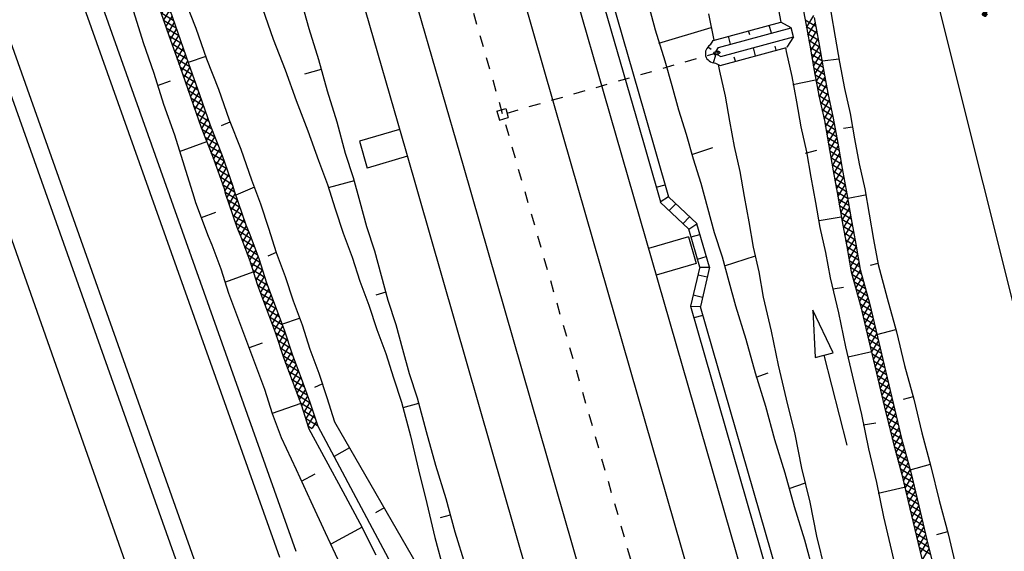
# Model space of a CAD drawing. Extents: x 447426 to 448116, y 440349 to 441552.
# Tile 33 of 96: x 447681 to 447724, y 440948 to 440971. Entities that reach past the tile are written whole.
import ezdxf

# ---------------------------------------------------------------- set-up
doc = ezdxf.new("R2010")
doc.units = 0
doc.header["$LTSCALE"] = 2
doc.header["$MEASUREMENT"] = 0
for name, pattern in [('ACAD_ISO03W100', [0.5, 0.25, -0.25]), ('ACAD_ISO10W100W', [0.5, 0.25, -0.25]), ('AUSGEZOGEN', [0])]:
    doc.linetypes.add(name, pattern=pattern)
doc.layers.get('0').update_dxf_attribs({"linetype": 'AUSGEZOGEN'})
for name, color, linetype in [('BW-SCHRIFT', 250, 'AUSGEZOGEN'), ('DB-Andere_Planer', 15, 'CONTINUOUS'), ('DB-Bahnachse', 7, 'CONTINUOUS'), ('DB-Boeschungen', 15, 'CONTINUOUS'), ('DB-Gleisachsen', 7, 'CONTINUOUS'), ('DB-GRABEN', 15, 'AUSGEZOGEN'), ('DB-Ingenieurbauwerke', 15, 'CONTINUOUS'), ('DB-Kabelanlagen', 15, 'CONTINUOUS')]:
    doc.layers.add(name, color=color, linetype=linetype)
doc.styles.add('ROMANS', font='romans.shx', dxfattribs={"width": 0.8})

# ---------------------------------------------------------------- blocks, each defined once
blk = doc.blocks.new('*X411')
at = {"color": 0, "linetype": 'ByBlock'}
for p, q in [((-235248, 450150), (-234812, 450587)), ((-234903, 450177), (-234468, 450612)), ((-234471, 450209), (-234846, 450584)), ((-234560, 450203), (-234122, 450640)), ((-234174, 450231), (-234550, 450606)), ((-233889, 450263), (-234253, 450628)), ((-234216, 450228), (-233760, 450684)), ((-233606, 450298), (-233966, 450659)), ((-233859, 450267), (-233399, 450727)), ((-233322, 450334), (-233682, 450693)), ((-233496, 450312), (-233038, 450770)), ((-233039, 450368), (-233398, 450727)), ((-233132, 450357), (-232677, 450813)), ((-232755, 450402), (-233113, 450761)), ((-232471, 450436), (-232829, 450795)), ((-232771, 450400), (-232315, 450856)), ((-232186, 450470), (-232545, 450829)), ((-232409, 450444), (-231955, 450898)), ((-231899, 450501), (-232260, 450863)), ((-232048, 450487), (-231612, 450923)), ((-231603, 450523), (-231976, 450896)), ((-231701, 450516), (-231268, 450948)), ((-231306, 450545), (-231679, 450918)), ((-231010, 450567), (-231383, 450940)), ((-231357, 450541), (-230925, 450973)), ((-230860, 450735), (-231087, 450962)), ((-231014, 450566), (-230859, 450721)), ((-239166, 449733), (-238710, 450189)), ((-238526, 449809), (-238884, 450168)), ((-238804, 449776), (-238357, 450223)), ((-238230, 449832), (-238600, 450202)), ((-238446, 449816), (-238014, 450249)), ((-237934, 449854), (-238307, 450227)), ((-238103, 449841), (-237670, 450274)), ((-237638, 449876), (-238011, 450249)), ((-237759, 449867), (-237321, 450305)), ((-237344, 449900), (-237714, 450271)), ((-237060, 449934), (-237418, 450293)), ((-237416, 449892), (-236958, 450349)), ((-236775, 449968), (-237135, 450328)), ((-237055, 449935), (-236595, 450394)), ((-236491, 450002), (-236852, 450363)), ((-236694, 449978), (-236233, 450439)), ((-236207, 450036), (-236569, 450398)), ((-236332, 450021), (-235871, 450482)), ((-235923, 450070), (-236285, 450432)), ((-235638, 450104), (-236001, 450466)), ((-235971, 450064), (-235510, 450525)), ((-235354, 450138), (-235717, 450500)), ((-235610, 450107), (-235155, 450562)), ((-235064, 450165), (-235432, 450534)), ((-234767, 450187), (-235143, 450563)), ((-243418, 449299), (-242964, 449754)), ((-242853, 449364), (-243217, 449728)), ((-243055, 449344), (-242610, 449789)), ((-242564, 449393), (-242928, 449757)), ((-242702, 449379), (-242257, 449824)), ((-242274, 449421), (-242639, 449786)), ((-241985, 449450), (-242350, 449815)), ((-242349, 449414), (-241903, 449859)), ((-241689, 449472), (-242060, 449844)), ((-241995, 449449), (-241566, 449878)), ((-241392, 449494), (-241768, 449870)), ((-241653, 449473), (-241215, 449911)), ((-241101, 449521), (-241468, 449888)), ((-241306, 449502), (-240864, 449944)), ((-240810, 449548), (-241177, 449915)), ((-240956, 449534), (-240514, 449976)), ((-240519, 449575), (-240885, 449942)), ((-240605, 449567), (-240163, 450009)), ((-240227, 449602), (-240594, 449969)), ((-239941, 449634), (-240303, 449996)), ((-240254, 449599), (-239798, 450055)), ((-239662, 449673), (-240014, 450025)), ((-239895, 449640), (-239433, 450102)), ((-239379, 449708), (-239735, 450064)), ((-239527, 449690), (-239072, 450145)), ((-239094, 449741), (-239453, 450100)), ((-238810, 449775), (-239169, 450134)), ((-247353, 448865), (-246907, 449310)), ((-246999, 448900), (-246554, 449345)), ((-246569, 448943), (-246934, 449307)), ((-246646, 448935), (-246200, 449381)), ((-246280, 448972), (-246644, 449336)), ((-245990, 449001), (-246355, 449365)), ((-246292, 448970), (-245847, 449416)), ((-245701, 449029), (-246066, 449394)), ((-245939, 449006), (-245493, 449451)), ((-245412, 449058), (-245776, 449423)), ((-245585, 449041), (-245140, 449486)), ((-245122, 449087), (-245487, 449452)), ((-245232, 449076), (-244786, 449522)), ((-244833, 449116), (-245198, 449481)), ((-244545, 449146), (-244908, 449510)), ((-244878, 449112), (-244426, 449564)), ((-244265, 449184), (-244619, 449538)), ((-244522, 449150), (-244058, 449614)), ((-243985, 449222), (-244338, 449576)), ((-244154, 449199), (-243690, 449664)), ((-243705, 449260), (-244058, 449614)), ((-243786, 449249), (-243322, 449714)), ((-243424, 449298), (-243778, 449652)), ((-243142, 449335), (-243498, 449690)), ((-251594, 448442), (-251149, 448887)), ((-251241, 448477), (-250795, 448922)), ((-250620, 448539), (-250984, 448903)), ((-250887, 448512), (-250442, 448957)), ((-250330, 448568), (-250695, 448932)), ((-250534, 448547), (-250088, 448993)), ((-250041, 448597), (-250406, 448961)), ((-250180, 448583), (-249735, 449028)), ((-249752, 448625), (-250116, 448990)), ((-249827, 448618), (-249381, 449063)), ((-249462, 448654), (-249827, 449019)), ((-249173, 448683), (-249538, 449048)), ((-249473, 448653), (-249028, 449099)), ((-248884, 448712), (-249248, 449077)), ((-249120, 448688), (-248675, 449134)), ((-248594, 448741), (-248959, 449105)), ((-248766, 448724), (-248321, 449169)), ((-248305, 448770), (-248670, 449134)), ((-248413, 448759), (-247968, 449204)), ((-248016, 448799), (-248380, 449163)), ((-247726, 448827), (-248091, 449192)), ((-248060, 448794), (-247614, 449240)), ((-247437, 448856), (-247802, 449221)), ((-247706, 448829), (-247261, 449275)), ((-247148, 448885), (-247512, 449250)), ((-246858, 448914), (-247223, 449279)), ((-255184, 448033), (-254739, 448479)), ((-254625, 448089), (-254989, 448454)), ((-254831, 448069), (-254386, 448514)), ((-254336, 448119), (-254700, 448483)), ((-254478, 448104), (-254018, 448564)), ((-254056, 448157), (-254411, 448511)), ((-253776, 448195), (-254129, 448548)), ((-254114, 448149), (-253650, 448613)), ((-253496, 448233), (-253849, 448586)), ((-253746, 448199), (-253281, 448663)), ((-253216, 448271), (-253569, 448624)), ((-253378, 448249), (-252916, 448711)), ((-252934, 448308), (-253289, 448662)), ((-253010, 448299), (-252563, 448746)), ((-252645, 448337), (-253009, 448700)), ((-252356, 448366), (-252720, 448730)), ((-252655, 448336), (-252209, 448781)), ((-252066, 448394), (-252431, 448759)), ((-252301, 448371), (-251856, 448816)), ((-251777, 448423), (-252142, 448788)), ((-251948, 448406), (-251502, 448852)), ((-251488, 448452), (-251852, 448817)), ((-251198, 448481), (-251563, 448846)), ((-250909, 448510), (-251274, 448875)), ((-259106, 447612), (-258655, 448063)), ((-258748, 447651), (-258298, 448102)), ((-258365, 447693), (-258727, 448055)), ((-258079, 447725), (-258440, 448086)), ((-258391, 447691), (-257941, 448141)), ((-257791, 447756), (-258153, 448118)), ((-258034, 447729), (-257584, 448179)), ((-257504, 447787), (-257866, 448149)), ((-257677, 447768), (-257227, 448218)), ((-257217, 447818), (-257579, 448180)), ((-257320, 447807), (-256870, 448257)), ((-256930, 447849), (-257292, 448211)), ((-256643, 447880), (-257005, 448242)), ((-256963, 447845), (-256513, 448295)), ((-256356, 447911), (-256718, 448273)), ((-256606, 447884), (-256157, 448334)), ((-256069, 447942), (-256431, 448304)), ((-256249, 447923), (-255800, 448373)), ((-255782, 447974), (-256144, 448335)), ((-255893, 447962), (-255446, 448408)), ((-255493, 448003), (-255857, 448366)), ((-255203, 448031), (-255568, 448396)), ((-255538, 447998), (-255092, 448443)), ((-254914, 448060), (-255279, 448425)), ((-263692, 447162), (-263238, 447616)), ((-263335, 447201), (-262889, 447647)), ((-262705, 447260), (-263076, 447631)), ((-262983, 447235), (-262540, 447678)), ((-262412, 447285), (-262783, 447656)), ((-262634, 447266), (-262191, 447709)), ((-262120, 447311), (-262491, 447682)), ((-262285, 447297), (-261842, 447740)), ((-261828, 447337), (-262199, 447708)), ((-261936, 447327), (-261493, 447770)), ((-261535, 447363), (-261906, 447734)), ((-261243, 447389), (-261614, 447760)), ((-261587, 447358), (-261144, 447801)), ((-260950, 447414), (-261321, 447785)), ((-261238, 447389), (-260795, 447832)), ((-260659, 447441), (-261029, 447811)), ((-260889, 447420), (-260439, 447870)), ((-260372, 447473), (-260737, 447838)), ((-260536, 447455), (-260082, 447909)), ((-260085, 447504), (-260450, 447869)), ((-260179, 447494), (-259725, 447947)), ((-259799, 447536), (-260163, 447900)), ((-259512, 447567), (-259876, 447931)), ((-259821, 447533), (-259368, 447986)), ((-259225, 447599), (-259589, 447962)), ((-259464, 447573), (-259012, 448025)), ((-258939, 447630), (-259302, 447993)), ((-258652, 447662), (-259015, 448024)), ((-264354, 447137), (-263953, 447538)), ((-264354, 447455), (-264310, 447499)), ((-264149, 447113), (-264354, 447318)), ((-263862, 447144), (-264226, 447508)), ((-264049, 447124), (-263595, 447577)), ((-263575, 447175), (-263939, 447540)), ((-263288, 447206), (-263653, 447571)), ((-262997, 447234), (-263366, 447603))]:
    blk.add_line(p, q, dxfattribs=at)
blk = doc.blocks.new('*X414')
at = {"color": 0, "linetype": 'ByBlock'}
for p, q in [((-242606, 475527), (-243030, 475951)), ((-242943, 475548), (-242568, 475924)), ((-242266, 475506), (-242692, 475931)), ((-242644, 475529), (-242268, 475905)), ((-241927, 475484), (-242353, 475910)), ((-242344, 475510), (-241969, 475886)), ((-242045, 475492), (-241669, 475867)), ((-241587, 475463), (-242013, 475889)), ((-241745, 475473), (-241370, 475849)), ((-241248, 475442), (-241674, 475868)), ((-241446, 475454), (-241070, 475830)), ((-240909, 475421), (-241334, 475846)), ((-241147, 475435), (-240771, 475811)), ((-240569, 475399), (-240995, 475825)), ((-240847, 475417), (-240472, 475792)), ((-240230, 475378), (-240655, 475804)), ((-240548, 475398), (-240172, 475774)), ((-239890, 475357), (-240316, 475783)), ((-240248, 475379), (-239873, 475755)), ((-239554, 475339), (-239977, 475761)), ((-239949, 475360), (-239570, 475739)), ((-239649, 475342), (-239258, 475733)), ((-239230, 475333), (-239637, 475740)), ((-239338, 475335), (-238945, 475728)), ((-238907, 475328), (-239313, 475734)), ((-239025, 475330), (-238632, 475723)), ((-238583, 475322), (-238989, 475729)), ((-238712, 475324), (-238328, 475708)), ((-238246, 475304), (-238666, 475723)), ((-238405, 475314), (-238029, 475689)), ((-237907, 475282), (-238332, 475708)), ((-238105, 475295), (-237730, 475670)), ((-237567, 475261), (-237993, 475687)), ((-237806, 475276), (-237430, 475652)), ((-237228, 475240), (-237654, 475666)), ((-237506, 475257), (-237131, 475633)), ((-236888, 475219), (-237314, 475644)), ((-237207, 475239), (-236831, 475614)), ((-236549, 475197), (-236975, 475623)), ((-236907, 475220), (-236532, 475595)), ((-236209, 475176), (-236635, 475602)), ((-236608, 475201), (-236232, 475577)), ((-236308, 475182), (-235933, 475558)), ((-235870, 475155), (-236296, 475581)), ((-236009, 475164), (-235633, 475539)), ((-235531, 475134), (-235956, 475559)), ((-235710, 475145), (-235334, 475520)), ((-235191, 475112), (-235617, 475538)), ((-235410, 475126), (-235035, 475502)), ((-234852, 475091), (-235277, 475517)), ((-235111, 475107), (-234735, 475483)), ((-234512, 475070), (-234938, 475496)), ((-234811, 475089), (-234436, 475464)), ((-234173, 475049), (-234598, 475474)), ((-234512, 475070), (-234136, 475445)), ((-233833, 475027), (-234259, 475453)), ((-234212, 475051), (-233837, 475427)), ((-233494, 475006), (-233920, 475432)), ((-233913, 475032), (-233537, 475408)), ((-233613, 475014), (-233238, 475389)), ((-233154, 474985), (-233580, 475411)), ((-233314, 474995), (-232938, 475370)), ((-232815, 474964), (-233241, 475389)), ((-233015, 474976), (-232639, 475352)), ((-232475, 474942), (-232901, 475368)), ((-232715, 474957), (-232340, 475333)), ((-232136, 474921), (-232562, 475347)), ((-232416, 474939), (-232040, 475314)), ((-231807, 474910), (-232222, 475326)), ((-232116, 474920), (-231724, 475312)), ((-231497, 474919), (-231886, 475308)), ((-231808, 474910), (-231396, 475322)), ((-231188, 474927), (-231577, 475317)), ((-231481, 474919), (-231069, 475331)), ((-230878, 474936), (-231267, 475325)), ((-231153, 474928), (-230741, 475340)), ((-230569, 474945), (-230958, 475334)), ((-230826, 474937), (-230414, 475349)), ((-230254, 474948), (-230648, 475343)), ((-230498, 474947), (-230098, 475347)), ((-229934, 474947), (-230336, 475349)), ((-230179, 474948), (-229781, 475346)), ((-229614, 474945), (-230016, 475347)), ((-229862, 474946), (-229465, 475344)), ((-229294, 474943), (-229696, 475345)), ((-229546, 474945), (-229148, 475342)), ((-228975, 474942), (-229376, 475344)), ((-229229, 474943), (-228832, 475341)), ((-228655, 474940), (-229057, 475342)), ((-228913, 474941), (-228515, 475339)), ((-228335, 474938), (-228737, 475340)), ((-228596, 474940), (-228198, 475337)), ((-228015, 474937), (-228417, 475339)), ((-228280, 474938), (-227882, 475336)), ((-227695, 474935), (-228097, 475337)), ((-227963, 474936), (-227565, 475334)), ((-227375, 474933), (-227777, 475335)), ((-227647, 474935), (-227249, 475333)), ((-227055, 474932), (-227457, 475334)), ((-227330, 474933), (-226932, 475331)), ((-226736, 474930), (-227137, 475332)), ((-227013, 474931), (-226616, 475329)), ((-226416, 474928), (-226818, 475330)), ((-226697, 474930), (-226299, 475328)), ((-226096, 474927), (-226498, 475329)), ((-226380, 474928), (-225983, 475326)), ((-225776, 474925), (-226178, 475327)), ((-226064, 474927), (-225666, 475324)), ((-225456, 474923), (-225858, 475325)), ((-225747, 474925), (-225349, 475323)), ((-225136, 474922), (-225538, 475324)), ((-225431, 474923), (-225033, 475321)), ((-224816, 474920), (-225218, 475322)), ((-225114, 474922), (-224716, 475319)), ((-224497, 474918), (-224898, 475320)), ((-224798, 474920), (-224399, 475318)), ((-224184, 474924), (-224579, 475319)), ((-224481, 474918), (-224072, 475328)), ((-223875, 474933), (-224264, 475322)), ((-224156, 474925), (-223744, 475337)), ((-223565, 474942), (-223954, 475331)), ((-223829, 474934), (-223417, 475346)), ((-223256, 474950), (-223645, 475340)), ((-223501, 474943), (-223090, 475355)), ((-222946, 474959), (-223335, 475348)), ((-223174, 474953), (-222767, 475359)), ((-222628, 474959), (-223026, 475357)), ((-222849, 474960), (-222451, 475358)), ((-222308, 474957), (-222710, 475359)), ((-222532, 474958), (-222134, 475356)), ((-221988, 474955), (-222390, 475357)), ((-222215, 474957), (-221818, 475354)), ((-221668, 474954), (-222070, 475356)), ((-221899, 474955), (-221501, 475353)), ((-221348, 474952), (-221750, 475354)), ((-221582, 474953), (-221185, 475351)), ((-221029, 474951), (-221430, 475352)), ((-221266, 474952), (-220868, 475349)), ((-220709, 474949), (-221110, 475351)), ((-220949, 474950), (-220551, 475348)), ((-220390, 474948), (-220790, 475349)), ((-220632, 474949), (-220235, 475346)), ((-220070, 474947), (-220471, 475347)), ((-220315, 474948), (-219918, 475344)), ((-219751, 474945), (-220151, 475346)), ((-219998, 474947), (-219602, 475343)), ((-219431, 474944), (-219831, 475344)), ((-219681, 474945), (-219285, 475341)), ((-219111, 474942), (-219511, 475342))]:
    blk.add_line(p, q, dxfattribs=at)

msp = doc.modelspace()

# ---------------------------------------------------------------- linework, layer by layer
at = {"layer": 'BW-SCHRIFT'}
msp.add_lwpolyline([(447755.131, 440985.469), (447764.806, 440948.106), (447729.023, 440938.822), (447719.624, 440976.328)], close=True, dxfattribs=at)
at = {"layer": 'DB-Andere_Planer', "linetype": 'Continuous'}
for p, q in [((447657.543, 441048.007), (447693.123, 440947.922)), ((447656.916, 441047.532), (447692.416, 440947.67)), ((447653.184, 441045.34), (447688.412, 440946.247)), ((447653.989, 441045.316), (447689.119, 440946.498)), ((447689.165, 440937.811), (447673.744, 440981.56))]:
    msp.add_line(p, q, dxfattribs=at)
at = {"layer": 'DB-Bahnachse', "linetype": 'ACAD_ISO10W100W'}
msp.add_line((447699.12, 440976.891), (447726.256, 440882.575), dxfattribs=at)
at = {"layer": 'DB-Boeschungen', "linetype": 'Continuous'}
for p, q in [((447693.308, 440971.815), (447693.677, 440970.464)), ((447708.253, 440971.756), (447708.623, 440970.406)), ((447691.681, 440971.318), (447692.147, 440969.994)), ((447710.924, 440971.087), (447711.149, 440969.953)), ((447693.677, 440970.464), (447694.095, 440969.127)), ((447708.623, 440970.406), (447709.04, 440969.068)), ((447708.781, 440969.827), (447711.034, 440970.495)), ((447692.147, 440969.994), (447692.661, 440968.683)), ((447694.095, 440969.127), (447694.464, 440967.777)), ((447692.661, 440968.683), (447693.127, 440967.359)), ((447694.214, 440968.693), (447693.49, 440968.495)), ((447709.04, 440969.068), (447709.33, 440968.007)), ((447711.341, 440968.903), (447711.391, 440968.623)), ((447711.391, 440968.623), (447711.633, 440967.549)), ((447709.33, 440968.007), (447709.621, 440966.946)), ((447694.464, 440967.777), (447694.882, 440966.44)), ((447711.633, 440967.549), (447711.827, 440966.461)), ((447693.127, 440967.359), (447693.641, 440966.048)), ((447709.621, 440966.946), (447709.959, 440965.898)), ((447694.882, 440966.44), (447695.251, 440965.089)), ((447711.827, 440966.461), (447712.021, 440965.374)), ((447693.641, 440966.048), (447694.094, 440964.772)), ((447709.959, 440965.898), (447710.249, 440964.837)), ((447710.197, 440965.03), (447711.1, 440965.329)), ((447712.021, 440965.374), (447712.263, 440964.3)), ((447695.251, 440965.089), (447695.59, 440964.041)), ((447710.249, 440964.837), (447710.588, 440963.79)), ((447694.094, 440964.772), (447694.481, 440963.738)), ((447695.59, 440964.041), (447695.88, 440962.98)), ((447712.263, 440964.3), (447712.456, 440963.212)), ((447694.481, 440963.738), (447694.819, 440962.69)), ((447695.629, 440963.897), (447694.52, 440963.593)), ((447710.588, 440963.79), (447710.878, 440962.729)), ((447712.456, 440963.212), (447712.65, 440962.125)), ((447695.88, 440962.98), (447696.17, 440961.919)), ((447710.878, 440962.729), (447711.168, 440961.668)), ((447694.819, 440962.69), (447695.158, 440961.642)), ((447696.17, 440961.919), (447696.509, 440960.871)), ((447712.65, 440962.125), (447712.844, 440961.037)), ((447695.158, 440961.642), (447695.544, 440960.608)), ((447711.168, 440961.668), (447711.507, 440960.62)), ((447712.844, 440961.037), (447713.086, 440959.963)), ((447695.544, 440960.608), (447695.883, 440959.56)), ((447696.509, 440960.871), (447696.799, 440959.81)), ((447711.507, 440960.62), (447711.797, 440959.559)), ((447711.612, 440960.234), (447712.949, 440960.652)), ((447696.799, 440959.81), (447697.089, 440958.749)), ((447713.086, 440959.963), (447713.28, 440958.876)), ((447695.883, 440959.56), (447696.269, 440958.525)), ((447711.797, 440959.559), (447712.087, 440958.498)), ((447696.997, 440959.087), (447696.563, 440958.968)), ((447696.269, 440958.525), (447696.608, 440957.477)), ((447697.089, 440958.749), (447697.428, 440957.702)), ((447712.087, 440958.498), (447712.531, 440957.064)), ((447713.28, 440958.876), (447713.627, 440957.416)), ((447697.428, 440957.702), (447697.718, 440956.641)), ((447696.608, 440957.477), (447696.995, 440956.443)), ((447713.627, 440957.416), (447713.927, 440955.942)), ((447712.531, 440957.064), (447712.927, 440955.617)), ((447696.995, 440956.443), (447697.333, 440955.395)), ((447697.718, 440956.641), (447698.008, 440955.58)), ((447713.927, 440955.942), (447714.274, 440954.482)), ((447698.008, 440955.58), (447698.347, 440954.532)), ((447712.927, 440955.617), (447713.371, 440954.184)), ((447712.98, 440955.424), (447713.497, 440955.618)), ((447697.333, 440955.395), (447697.672, 440954.347)), ((447697.672, 440954.347), (447698.067, 440952.9)), ((447698.413, 440954.291), (447697.737, 440954.106)), ((447698.347, 440954.532), (447698.743, 440953.085)), ((447714.274, 440954.482), (447714.635, 440952.974)), ((447713.371, 440954.184), (447713.767, 440952.737)), ((447698.743, 440953.085), (447699.138, 440951.638)), ((447714.635, 440952.974), (447714.934, 440951.501)), ((447698.067, 440952.9), (447698.415, 440951.44)), ((447713.767, 440952.737), (447714.211, 440951.303)), ((447698.415, 440951.44), (447698.762, 440949.98)), ((447699.138, 440951.638), (447699.582, 440950.204)), ((447714.211, 440951.303), (447714.607, 440949.856)), ((447714.934, 440951.501), (447715.282, 440950.041)), ((447714.395, 440950.628), (447715.106, 440950.874)), ((447698.762, 440949.98), (447699.11, 440948.52)), ((447699.582, 440950.204), (447699.978, 440948.758)), ((447715.282, 440950.041), (447715.581, 440948.568)), ((447714.607, 440949.856), (447715.051, 440948.423)), ((447699.78, 440949.481), (447699.346, 440949.362)), ((447699.978, 440948.758), (447700.422, 440947.324)), ((447699.11, 440948.52), (447699.506, 440947.073)), ((447715.051, 440948.423), (447715.446, 440946.976)), ((447715.581, 440948.568), (447715.929, 440947.108))]:
    msp.add_line(p, q, dxfattribs=at)
at = {"layer": 'DB-Gleisachsen', "linetype": 'Continuous'}
for p, q in [((447695.321, 440998.234), (447704.654, 440965.795)), ((447694.583, 440984.524), (447700.329, 440964.55)), ((447704.654, 440965.795), (447729.003, 440881.167)), ((447700.329, 440964.55), (447724.678, 440879.922))]:
    msp.add_line(p, q, dxfattribs=at)
at = {"layer": 'DB-GRABEN', "linetype": 'Continuous'}
for p, q in [((447714.818, 440972.204), (447715.09, 440970.827)), ((447688.287, 440971.789), (447688.801, 440970.478)), ((447713.805, 440971.927), (447714.041, 440970.733)), ((447686.117, 440971.195), (447686.534, 440969.858)), ((447687.178, 440971.485), (447687.643, 440970.161)), ((447687.563, 440971.591), (447688.029, 440970.267)), ((447715.09, 440970.827), (447715.284, 440969.74)), ((447715.476, 440970.933), (447715.67, 440969.845)), ((447716.187, 440971.179), (447716.38, 440970.091)), ((447688.801, 440970.478), (447689.267, 440969.154)), ((447711.117, 440969.944), (447714.033, 440970.738)), ((447711.348, 440969.634), (447714.478, 440970.486)), ((447712.697, 440970.188), (447712.648, 440970.361)), ((447713.629, 440970.255), (447713.532, 440970.601)), ((447714.478, 440970.486), (447714.033, 440970.738)), ((447714.586, 440970.101), (447714.478, 440970.486)), ((447687.643, 440970.161), (447688.109, 440968.837)), ((447688.029, 440970.267), (447688.495, 440968.943)), ((447710.999, 440969.754), (447711.117, 440969.944)), ((447711.456, 440969.249), (447714.586, 440970.101)), ((447711.872, 440969.777), (447711.775, 440970.123)), ((447714.586, 440970.101), (447714.293, 440969.648)), ((447716.38, 440970.091), (447716.574, 440969.004)), ((447686.534, 440969.858), (447687, 440968.534)), ((447711.039, 440969.554), (447710.889, 440969.657)), ((447711.252, 440969.478), (447711.348, 440969.634)), ((447711.416, 440968.865), (447714.288, 440969.646)), ((447712.951, 440969.283), (447712.854, 440969.629)), ((447713.834, 440969.523), (447713.786, 440969.696)), ((447714.241, 440969.634), (447714.271, 440969.463)), ((447715.284, 440969.74), (447715.478, 440968.652)), ((447715.67, 440969.845), (447715.864, 440968.758)), ((447689.24, 440969.251), (447688.482, 440968.991)), ((447689.267, 440969.154), (447689.781, 440967.843)), ((447711.133, 440968.977), (447711.234, 440969.325)), ((447711.292, 440969.334), (447711.456, 440969.249)), ((447712.078, 440969.045), (447712.029, 440969.218)), ((447714.271, 440969.463), (447714.513, 440968.388)), ((447715.833, 440969.06), (447716.535, 440969.149)), ((447688.109, 440968.837), (447688.575, 440967.513)), ((447688.495, 440968.943), (447688.961, 440967.619)), ((447711.218, 440968.967), (447711.416, 440968.865)), ((447715.478, 440968.652), (447715.672, 440967.565)), ((447715.864, 440968.758), (447716.058, 440967.67)), ((447716.574, 440969.004), (447716.781, 440967.868)), ((447687, 440968.534), (447687.418, 440967.197)), ((447714.513, 440968.388), (447714.707, 440967.301)), ((447714.558, 440968.038), (447715.535, 440968.253)), ((447687.145, 440968.004), (447687.711, 440968.21)), ((447689.781, 440967.843), (447690.247, 440966.519)), ((447716.781, 440967.868), (447717.023, 440966.794)), ((447688.575, 440967.513), (447689.041, 440966.189)), ((447688.961, 440967.619), (447689.427, 440966.295)), ((447715.672, 440967.565), (447715.914, 440966.491)), ((447716.058, 440967.67), (447716.3, 440966.596)), ((447687.418, 440967.197), (447687.884, 440965.873)), ((447714.707, 440967.301), (447714.901, 440966.214)), ((447716.3, 440966.596), (447716.493, 440965.509)), ((447717.023, 440966.794), (447717.217, 440965.707)), ((447689.041, 440966.189), (447689.555, 440964.879)), ((447689.427, 440966.295), (447689.941, 440964.984)), ((447690.273, 440966.423), (447689.9, 440966.269)), ((447690.247, 440966.519), (447690.748, 440965.257)), ((447714.901, 440966.214), (447715.143, 440965.139)), ((447715.914, 440966.491), (447716.108, 440965.403)), ((447717.133, 440966.202), (447716.734, 440966.145)), ((447687.884, 440965.873), (447688.301, 440964.536)), ((447717.217, 440965.707), (447717.411, 440964.619)), ((447689.261, 440965.576), (447688.081, 440965.149)), ((447690.748, 440965.257), (447691.213, 440963.933)), ((447716.108, 440965.403), (447716.301, 440964.316)), ((447716.493, 440965.509), (447716.687, 440964.421)), ((447689.555, 440964.879), (447690.021, 440963.555)), ((447689.941, 440964.984), (447690.407, 440963.66)), ((447715.108, 440965.078), (447715.59, 440965.21)), ((447715.143, 440965.139), (447715.337, 440964.052)), ((447688.301, 440964.536), (447688.719, 440963.198)), ((447716.687, 440964.421), (447716.881, 440963.334)), ((447717.411, 440964.619), (447717.653, 440963.545)), ((447715.337, 440964.052), (447715.531, 440962.965)), ((447716.301, 440964.316), (447716.495, 440963.228)), ((447690.021, 440963.555), (447690.074, 440963.362)), ((447690.407, 440963.66), (447690.46, 440963.467)), ((447691.332, 440963.615), (447690.524, 440963.281)), ((447691.213, 440963.933), (447691.6, 440962.898)), ((447688.719, 440963.198), (447688.785, 440962.957)), ((447690.074, 440963.362), (447690.579, 440961.893)), ((447690.46, 440963.467), (447690.965, 440961.999)), ((447716.495, 440963.228), (447716.689, 440962.141)), ((447716.881, 440963.334), (447717.075, 440962.247)), ((447716.934, 440963.141), (447717.67, 440963.291)), ((447717.653, 440963.545), (447717.846, 440962.458)), ((447688.785, 440962.957), (447689.338, 440961.502)), ((447691.6, 440962.898), (447691.939, 440961.85)), ((447715.531, 440962.965), (447715.724, 440961.877)), ((447689.657, 440962.529), (447689.033, 440962.304)), ((447715.693, 440962.18), (447716.636, 440962.334)), ((447717.846, 440962.458), (447718.04, 440961.37)), ((447690.579, 440961.893), (447690.746, 440961.472)), ((447690.965, 440961.999), (447691.132, 440961.578)), ((447715.724, 440961.877), (447715.966, 440960.803)), ((447716.689, 440962.141), (447716.883, 440961.054)), ((447717.075, 440962.247), (447717.269, 440961.159)), ((447689.338, 440961.502), (447689.492, 440961.129)), ((447690.746, 440961.472), (447691.133, 440960.438)), ((447691.132, 440961.578), (447691.519, 440960.543)), ((447691.939, 440961.85), (447692.277, 440960.802)), ((447689.492, 440961.129), (447689.879, 440960.095)), ((447716.883, 440961.054), (447717.077, 440959.966)), ((447717.269, 440961.159), (447717.462, 440960.072)), ((447718.04, 440961.37), (447718.234, 440960.283)), ((447692.277, 440960.802), (447691.904, 440960.649)), ((447692.277, 440960.802), (447692.664, 440959.768)), ((447715.966, 440960.803), (447716.16, 440959.716)), ((447691.133, 440960.438), (447691.471, 440959.39)), ((447691.519, 440960.543), (447691.857, 440959.495)), ((447718.221, 440960.331), (447717.883, 440960.239)), ((447718.234, 440960.283), (447718.63, 440958.836)), ((447689.879, 440960.095), (447690.217, 440959.047)), ((447691.265, 440959.955), (447690.085, 440959.529)), ((447692.664, 440959.768), (447693.002, 440958.72)), ((447717.077, 440959.966), (447717.472, 440958.519)), ((447717.462, 440960.072), (447717.858, 440958.625)), ((447691.471, 440959.39), (447691.858, 440958.355)), ((447691.857, 440959.495), (447692.231, 440958.509)), ((447716.16, 440959.716), (447716.521, 440958.207)), ((447716.292, 440959.233), (447716.739, 440959.304)), ((447690.217, 440959.047), (447690.604, 440958.012)), ((447692.231, 440958.509), (447692.617, 440957.474)), ((447693.002, 440958.72), (447693.389, 440957.685)), ((447717.472, 440958.519), (447717.82, 440957.059)), ((447717.858, 440958.625), (447718.206, 440957.165)), ((447718.63, 440958.836), (447719.026, 440957.389)), ((447691.858, 440958.355), (447692.245, 440957.32)), ((447716.3, 440956.473), (447715.419, 440958.313)), ((447715.419, 440958.313), (447715.524, 440956.276)), ((447716.521, 440958.207), (447716.82, 440956.734)), ((447690.604, 440958.012), (447690.991, 440956.977)), ((447693.262, 440957.961), (447692.503, 440957.702)), ((447693.389, 440957.685), (447693.727, 440956.637)), ((447692.245, 440957.32), (447692.583, 440956.273)), ((447692.617, 440957.474), (447692.956, 440956.426)), ((447718.179, 440957.261), (447718.999, 440957.486)), ((447719.026, 440957.389), (447719.373, 440955.929)), ((447690.991, 440956.977), (447691.377, 440955.943)), ((447691.118, 440956.701), (447691.684, 440956.908)), ((447717.82, 440957.059), (447718.167, 440955.599)), ((447718.206, 440957.165), (447718.553, 440955.705)), ((447692.956, 440956.426), (447693.342, 440955.392)), ((447693.727, 440956.637), (447694.114, 440955.603)), ((447715.524, 440956.276), (447715.912, 440956.374)), ((447715.912, 440956.374), (447716.3, 440956.473)), ((447716.897, 440952.497), (447715.912, 440956.374)), ((447716.82, 440956.734), (447717.168, 440955.274)), ((447716.939, 440956.3), (447717.965, 440956.529)), ((447691.377, 440955.943), (447691.764, 440954.908)), ((447692.583, 440956.273), (447692.957, 440955.286)), ((447719.373, 440955.929), (447719.769, 440954.482)), ((447694.114, 440955.603), (447694.453, 440954.555)), ((447718.167, 440955.599), (447718.515, 440954.139)), ((447718.553, 440955.705), (447718.901, 440954.245)), ((447692.957, 440955.286), (447693.343, 440954.252)), ((447693.342, 440955.392), (447693.729, 440954.357)), ((447694.246, 440955.121), (447693.922, 440954.98)), ((447717.168, 440955.274), (447717.515, 440953.814)), ((447691.764, 440954.908), (447692.103, 440953.86)), ((447693.33, 440954.3), (447692.103, 440953.86)), ((447693.343, 440954.252), (447693.682, 440953.204)), ((447693.729, 440954.357), (447694.068, 440953.309)), ((447694.453, 440954.555), (447694.791, 440953.507)), ((447718.901, 440954.245), (447719.248, 440952.785)), ((447719.743, 440954.579), (447719.308, 440954.46)), ((447719.769, 440954.482), (447720.116, 440953.022)), ((447692.103, 440953.86), (447692.489, 440952.826)), ((447717.515, 440953.814), (447717.815, 440952.341)), ((447718.515, 440954.139), (447718.863, 440952.679)), ((447694.791, 440953.507), (447700.22, 440944.074)), ((447717.586, 440953.367), (447718.13, 440953.464)), ((447693.682, 440953.204), (447694.415, 440951.849)), ((447694.068, 440953.309), (447701.292, 440939.786)), ((447720.116, 440953.022), (447720.512, 440951.575)), ((447692.489, 440952.826), (447693.126, 440951.445)), ((447718.863, 440952.679), (447719.258, 440951.232)), ((447719.248, 440952.785), (447719.644, 440951.338)), ((447695.434, 440952.389), (447694.765, 440952.004)), ((447717.815, 440952.341), (447718.162, 440950.881)), ((447694.415, 440951.849), (447695.149, 440950.495)), ((447719.618, 440951.434), (447720.486, 440951.672)), ((447693.126, 440951.445), (447693.763, 440950.064)), ((447693.368, 440950.941), (447693.955, 440951.257)), ((447719.644, 440951.338), (447719.992, 440949.878)), ((447720.512, 440951.575), (447720.86, 440950.115)), ((447718.162, 440950.881), (447718.462, 440949.407)), ((447719.258, 440951.232), (447719.606, 440949.772)), ((447695.149, 440950.495), (447695.882, 440949.14)), ((447718.233, 440950.434), (447719.355, 440950.689)), ((447693.763, 440950.064), (447694.387, 440948.731)), ((447720.86, 440950.115), (447721.256, 440948.669)), ((447696.931, 440949.789), (447696.555, 440949.573)), ((447719.606, 440949.772), (447719.967, 440948.264)), ((447719.992, 440949.878), (447720.339, 440948.418)), ((447695.882, 440949.14), (447696.567, 440947.773)), ((447718.462, 440949.407), (447718.809, 440947.947)), ((447694.387, 440948.731), (447695.024, 440947.35)), ((447695.983, 440948.961), (447694.628, 440948.227)), ((447721.229, 440948.765), (447720.747, 440948.633)), ((447719.967, 440948.264), (447720.314, 440946.804)), ((447720.339, 440948.418), (447720.687, 440946.958)), ((447721.256, 440948.669), (447721.603, 440947.208)), ((447718.809, 440947.947), (447719.157, 440946.487))]:
    msp.add_line(p, q, dxfattribs=at)
msp.add_ellipse((447711.272, 440969.406), major_axis=(0.481, 0.117), ratio=0.878943, start_param=1.949948, end_param=4.392433, dxfattribs=at)
at = {"layer": 'DB-Ingenieurbauwerke', "linetype": 'Continuous'}
for p, q in [((447697.433, 440998.848), (447706.409, 440967.652)), ((447688.887, 440996.364), (447697.856, 440965.191)), ((447706.409, 440967.652), (447725.757, 440900.405)), ((447701.788, 440966.895), (447702.172, 440967.006)), ((447702.172, 440967.006), (447702.283, 440966.621)), ((447701.788, 440966.895), (447701.899, 440966.511)), ((447701.899, 440966.511), (447702.283, 440966.621)), ((447697.59, 440966.103), (447695.863, 440965.596)), ((447695.863, 440965.596), (447696.201, 440964.445)), ((447697.928, 440964.952), (447696.201, 440964.445)), ((447697.856, 440965.191), (447717.268, 440897.72)), ((447710.054, 440961.48), (447708.327, 440960.972)), ((447710.054, 440961.48), (447710.392, 440960.328)), ((447710.392, 440960.328), (447708.665, 440959.821))]:
    msp.add_line(p, q, dxfattribs=at)
at = {"layer": 'DB-Ingenieurbauwerke', "linetype": 'ACAD_ISO03W100'}
msp.add_line((447702.228, 440966.813), (447711.398, 440969.452), dxfattribs=at)
at = {"layer": 'DB-Ingenieurbauwerke', "linetype": 'Continuous'}
msp.add_ellipse((447711.272, 440969.406), major_axis=(0.13, 0.035), ratio=0.555556, dxfattribs=at)
at = {"layer": 'DB-Kabelanlagen', "linetype": 'Continuous'}
for p, q in [((447698.828, 440999.243), (447708.162, 440966.804)), ((447698.444, 440999.133), (447707.777, 440966.693)), ((447707.777, 440966.693), (447708.844, 440962.984)), ((447708.162, 440966.804), (447709.198, 440963.201)), ((447708.661, 440963.62), (447709.047, 440963.725)), ((447709.189, 440963.196), (447708.835, 440962.979)), ((447710.422, 440962.032), (447709.189, 440963.196)), ((447710.067, 440961.804), (447708.836, 440962.977)), ((447709.507, 440962.904), (447709.224, 440962.607)), ((447709.817, 440962.043), (447710.099, 440962.34)), ((447710.067, 440961.804), (447710.416, 440962.038)), ((447710.964, 440960.169), (447710.416, 440962.038)), ((447710.545, 440960.177), (447710.068, 440961.804)), ((447710.165, 440961.471), (447710.549, 440961.584)), ((447710.446, 440960.512), (447710.815, 440960.624)), ((447710.546, 440960.181), (447710.148, 440958.487)), ((447710.542, 440960.164), (447710.964, 440960.169)), ((447710.964, 440960.169), (447710.567, 440958.479)), ((447710.467, 440959.844), (447710.866, 440959.75)), ((447710.262, 440958.971), (447710.661, 440958.88)), ((447710.138, 440958.489), (447722.669, 440914.933)), ((447710.148, 440958.489), (447710.567, 440958.479)), ((447710.557, 440958.479), (447723.023, 440915.15)), ((447710.673, 440958.093), (447710.289, 440957.988))]:
    msp.add_line(p, q, dxfattribs=at)

# ---------------------------------------------------------------- block references
at = {"layer": 'DB-GRABEN', "linetype": 'Continuous', "xscale": 0.001000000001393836, "yscale": 0.0009999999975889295, "zscale": 0.001, "rotation": 283.6875013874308}
for name in ['*X414', '*X411']:
    msp.add_blockref(name, (447310.533, 440622.266), dxfattribs=at)

# ---------------------------------------------------------------- texts
at = {"layer": 'BW-SCHRIFT', "style": 'ROMANS'}
msp.add_text('L.H.   4.67 m', height=1.8, rotation=284.4775, dxfattribs=at).set_placement((447721.71, 440975.096))

doc.saveas('drawing.dxf')
